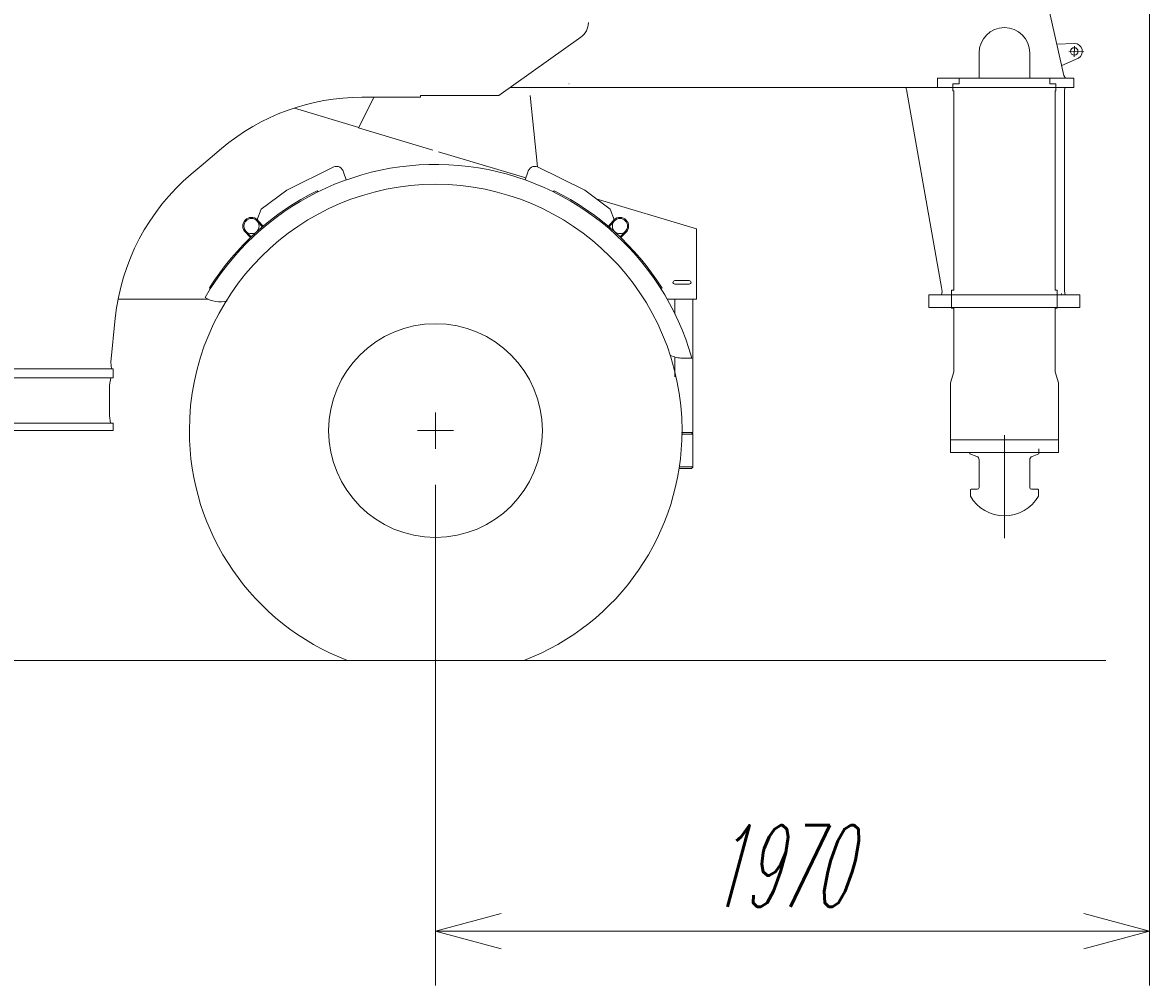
# Model space of a CAD drawing. Extents: x 3706 to 23712, y 4932 to 17923.
# Tile 14 of 17: x 20601 to 23712, y 11729 to 14388. Entities that reach past the tile are written whole.
import ezdxf
from ezdxf.enums import TextEntityAlignment as Align

# ---------------------------------------------------------------- set-up
doc = ezdxf.new("R2010")
doc.units = 0
doc.header["$LTSCALE"] = 18.75
doc.header["$MEASUREMENT"] = 0
doc.linetypes.add('CENTER', pattern=[50.5, 30, -9, 2.5, -9])
doc.layers.add('1', color=7, linetype='Continuous')
doc.styles.get("Standard").update_dxf_attribs({"font": 'txt', "bigfont": 'bigfont'})
doc.dimstyles.get("Standard").update_dxf_attribs({"dimtxt": 0.18, "dimasz": 0.18, "dimexe": 0.18, "dimexo": 0.0625, "dimgap": 0.09, "dimtad": 0, "dimtih": 1, "dimtoh": 1, "dimdec": 4, "dimzin": 0, "dimdsep": 46, "dimtxsty": 'Standard', "dimcen": 0.09, "dimadec": 0, "dimazin": 0, "dimtfac": 1, "dimtdec": 4, "dimtofl": 0, "dimtmove": 0, "dimatfit": 0, "dimfxl": 1, "dimtolj": 1, "dimtzin": 0, "dimarcsym": 0})

# ---------------------------------------------------------------- blocks, each defined once
blk = doc.blocks.new('*G2')
at = {"layer": '1', "color": 7, "linetype": 'Continuous', "lineweight": 9}
for p, q in [((23476.1, 14241.7), (23324.3, 14918.2)), ((21916.5, 14186.6), (22142.1, 14346.9)), ((23505.2, 14330.1), (23456.7, 14327.9)), ((23241.7, 14233.6), (23241.7, 14303.6)), ((23381.7, 14303.6), (23381.7, 14233.6)), ((23469.8, 14269.4), (23516.4, 14289.1)), ((22110.4, 14218.6), (22109.3, 14218.6)), ((23126.7, 14233.6), (23241.7, 14233.6)), ((23126.7, 14218.6), (23126.7, 14233.6)), ((23126.7, 14208.6), (23126.7, 14233.6)), ((23126.7, 14233.6), (23487.9, 14233.6)), ((23126.7, 14208.6), (23126.7, 14218.6)), ((23169.7, 14198.6), (23169.7, 14218.6)), ((23169.7, 14208.6), (23169.7, 14218.6)), ((23169.7, 14218.6), (23186.7, 14218.6)), ((23186.7, 14218.6), (23186.7, 14233.6)), ((23381.7, 14233.6), (23469.7, 14233.6)), ((23436.7, 14218.6), (23436.7, 14233.6)), ((23453.7, 14218.6), (23436.7, 14218.6)), ((23453.7, 14218.6), (23453.7, 14198.6)), ((23453.7, 14208.6), (23453.7, 14218.6)), ((23469.7, 14233.6), (23479.9, 14233.6)), ((23479.9, 14233.6), (23476.1, 14241.7)), ((23487.9, 14233.6), (23503.7, 14233.6)), ((23503.7, 14233.6), (23503.7, 14208.6)), ((21892, 14186.6), (21699.4, 14186.6)), ((21699.4, 14186.6), (21699.4, 14181.5)), ((21892, 14186.6), (21916.5, 14186.6)), ((21947.5, 14208.6), (23126.7, 14208.6)), ((23039.2, 14208.6), (23048.9, 14208.5)), ((23042.6, 14198.7), (23039.2, 14208.6)), ((23042.6, 14198.7), (23042.8, 14197.2)), ((23042.8, 14197.2), (23138.2, 13656)), ((23286.7, 14208.6), (23048.9, 14208.6)), ((23503.7, 14208.6), (23126.7, 14208.6)), ((23171.7, 14198.6), (23169.7, 14198.6)), ((23171.7, 14128.6), (23171.7, 14198.6)), ((23469.7, 14208.6), (23336.7, 14208.6)), ((23453.7, 14198.6), (23451.7, 14198.6)), ((23451.7, 14198.6), (23451.7, 14128.6)), ((23478.9, 14208.6), (23469.7, 14208.6)), ((23477.7, 14197.8), (23478.9, 14208.6)), ((23477.7, 13646.3), (23477.7, 14197.8)), ((21538.1, 14181.6), (21699.4, 14181.5)), ((23171.7, 14128.6), (23171.7, 13648.6)), ((23451.8, 14128.6), (23451.8, 13648.6)), ((21094.1, 13991.9), (21150.4, 14039.5)), ((21066.6, 13968.6), (21094.1, 13991.9)), ((23111.7, 13635.6), (23102.9, 13635.6)), ((23102.9, 13635.6), (23102.9, 13600.6)), ((23520.2, 13635.6), (23111.7, 13635.6)), ((23140.2, 13644.7), (23137.9, 13635.6)), ((23137.9, 13635.6), (23150, 13635.6)), ((23138.2, 13656), (23140.2, 13644.7)), ((23150, 13635.6), (23469.7, 13635.6)), ((23171.7, 13648.6), (23165.7, 13648.6)), ((23165.7, 13648.6), (23165.7, 13598.6)), ((23451.8, 13648.6), (23457.7, 13648.6)), ((23457.7, 13648.6), (23457.7, 13598.6)), ((23469.7, 13635.6), (23469.7, 13639.6)), ((23479.1, 13635.6), (23469.7, 13635.6)), ((23477.7, 13646.3), (23479.1, 13635.6)), ((23520.2, 13600.6), (23520.2, 13635.6)), ((23102.9, 13600.6), (23501.7, 13600.6)), ((23165.7, 13598.6), (23171.7, 13598.6)), ((23171.7, 13598.6), (23171.7, 13423)), ((23451.8, 13598.6), (23451.8, 13596.6)), ((23457.7, 13598.6), (23451.8, 13598.6)), ((23451.8, 13596.6), (23451.8, 13423)), ((23501.7, 13600.6), (23520.2, 13600.6)), ((20845, 13449.8), (20857.3, 13571.1)), ((20846.4, 13431.6), (20845, 13449.8)), ((20851.5, 13431.6), (20101.8, 13431.6)), ((20823.3, 13431.6), (20217.9, 13431.6)), ((20809.9, 13431.6), (20823.3, 13431.6)), ((20823.3, 13431.6), (20846.4, 13431.6)), ((20851.5, 13406.6), (20851.5, 13431.6)), ((23171.7, 13423), (23162.7, 13393)), ((23451.8, 13423), (23460.7, 13393)), ((20086.8, 13406.6), (20851.5, 13406.6)), ((20522.2, 13406.6), (20821.5, 13406.6)), ((20845.4, 13406.6), (20821.5, 13406.6)), ((20841.5, 13386.6), (20845.4, 13406.6)), ((20841.5, 13386.6), (20841.5, 13301.5)), ((23162.7, 13393), (23162.7, 13235.6)), ((23460.7, 13393), (23460.7, 13235.6)), ((20841.5, 13301.5), (20843.8, 13281.5)), ((20086.8, 13281.5), (20851.5, 13281.5)), ((20844.5, 13261.5), (20086.8, 13261.5)), ((20821.5, 13281.5), (20521.7, 13281.5)), ((20822.9, 13281.5), (20821.5, 13281.5)), ((20839.9, 13281.5), (20822.9, 13281.5)), ((20843.8, 13281.5), (20839.9, 13281.5)), ((20851.5, 13261.5), (20844.5, 13261.5)), ((20851.5, 13281.5), (20851.5, 13261.5)), ((23162.7, 13235.6), (23196.7, 13235.6)), ((23162.7, 13200.6), (23162.7, 13235.6)), ((23162.7, 13235.6), (23460.7, 13235.6)), ((23162.7, 13200.6), (23162.7, 13235.6)), ((23162.7, 13235.6), (23196.7, 13235.6)), ((23216.7, 13235.6), (23406.7, 13235.6)), ((23426.7, 13235.6), (23460.7, 13235.6)), ((23460.7, 13235.6), (23426.7, 13235.6)), ((23460.7, 13235.6), (23460.7, 13200.6)), ((23460.7, 13235.6), (23460.7, 13200.6)), ((23460.7, 13200.6), (23162.7, 13200.6)), ((23460.7, 13200.6), (23162.7, 13200.6))]:
    blk.add_line(p, q, dxfattribs=at)
at = {"layer": '1', "color": 7, "linetype": 'CENTER', "lineweight": 9}
for p, q in [((23505.1, 14322.3), (23503.9, 14293.1)), ((23531, 14306.8), (23489.9, 14308.5))]:
    blk.add_line(p, q, dxfattribs=at)
at = {"layer": '1', "color": 7, "linetype": 'Continuous', "lineweight": 9}
blk.add_circle((23504.5, 14307.9), 10.3, dxfattribs=at)
for centre, radius, start, end in [((22113.2, 14387.6), 50, -54.605, -0.0014), ((23311.7, 14303.6), 70, 0, 180), ((23504.5, 14307.9), 22.2, -57.6565, 88.3229), ((21538.1, 13581.5), 600, 90, 130.2445), ((21454.3, 13510.6), 600, 130.243, 174.2118)]:
    blk.add_arc(centre, radius, start, end, dxfattribs=at)
blk = doc.blocks.new('*G1')
at = {"layer": '1', "color": 7, "linetype": 'Continuous', "lineweight": 9}
for p, q in [((21773.9, 14186.6), (21805.9, 14186.6)), ((22002.4, 14186.5), (22023.2, 13989.5)), ((21528.7, 14097.1), (21571, 14180.7)), ((21529.2, 14098), (21352.4, 14151.1)), ((21734.2, 14035.4), (21528.7, 14097.1)), ((21990.4, 13958.6), (21749.2, 14030.9)), ((21330.4, 13925), (21460.3, 13989.5)), ((21487.7, 13974.1), (21495, 13953.3)), ((21988.5, 13953.3), (21995.7, 13974.1)), ((22023.2, 13989.5), (22153.1, 13925)), ((21260.3, 13872.3), (21330.4, 13925)), ((21414.7, 13923.1), (21417.1, 13920.4)), ((22068.8, 13923.1), (22066.4, 13920.4)), ((22153.1, 13925), (22223.2, 13872.3)), ((22461.7, 13818.1), (22184.6, 13901.3)), ((21248, 13840.6), (21260.3, 13872.3)), ((22223.2, 13872.3), (22235.5, 13840.6)), ((21216, 13813.7), (21232.8, 13796.1)), ((21251.5, 13835.8), (21248, 13840.6)), ((21262.9, 13823.1), (21250.4, 13837.8)), ((21252.9, 13839.5), (21265.1, 13825)), ((21265.1, 13825), (21262.9, 13823.1)), ((22230.6, 13839.5), (22218.4, 13825)), ((22218.4, 13825), (22220.6, 13823.1)), ((22220.6, 13823.1), (22233.1, 13837.8)), ((22235.5, 13840.6), (22232, 13835.8)), ((22267.5, 13813.7), (22250.7, 13796.1)), ((22461.7, 13624), (22461.7, 13818.1)), ((21230.7, 13794.1), (21213.6, 13812)), ((21232.8, 13796.1), (21230.7, 13794.1)), ((22250.7, 13796.1), (22252.8, 13794.1)), ((22252.8, 13794.1), (22269.9, 13812)), ((22441.7, 13675.2), (22401.7, 13675.2)), ((22401.7, 13665.2), (22441.7, 13665.2)), ((21119.9, 13652.7), (21116.9, 13654.6)), ((22363.6, 13652.7), (22366.6, 13654.6)), ((20865.6, 13624), (20906.7, 13624)), ((20906.7, 13624), (21113.2, 13624)), ((22380.7, 13624), (22461.7, 13624)), ((22401.7, 13624), (22401.7, 13582.3)), ((22451.7, 13624), (22401.7, 13624)), ((22451.7, 13256), (22451.7, 13624)), ((22401.7, 13464.6), (22401.7, 13409.7)), ((22423.4, 13460.9), (22449, 13460.9)), ((21741.2, 13310.9), (21741.2, 13210.9)), ((21791.2, 13260.9), (21691.2, 13260.9)), ((22420.3, 13256), (22451.7, 13256)), ((22420.3, 13256), (22445.4, 13256)), ((22451.7, 13251), (22420.1, 13251)), ((22451.7, 13161), (22451.7, 13251)), ((22451.7, 13251), (22451.7, 13241)), ((22451.7, 13251), (22451.7, 13241)), ((22451.7, 13162.3), (22451.7, 13249.7)), ((22413.6, 13161), (22451.7, 13161)), ((22451.7, 13161), (22451.7, 13171)), ((22451.7, 13161), (22451.7, 13171)), ((22412.5, 13156), (22445.4, 13156))]:
    blk.add_line(p, q, dxfattribs=at)
for centre, radius in [((21233.2, 13825.7), 21), ((22250.4, 13825.7), 21), ((21741.2, 13261), 295)]:
    blk.add_circle(centre, radius, dxfattribs=at)
for centre, radius, start, end in [((21741.7, 13260.9), 735, 15.7902, 150.0003), ((21467.1, 13969.5), 21.1, 12.6373, 108.8435), ((22016.4, 13969.5), 21.1, 71.1613, 167.3568), ((21741.7, 13261), 680, 0, 180), ((21741.8, 13261), 738.5, 116.2856, 147.7883), ((21741.7, 13260.9), 738.5, 32.2109, 63.7135), ((21233.2, 13825.7), 24, 35.0135, -144.9874), ((22250.3, 13825.7), 24, -35.0126, 144.9865), ((22401.7, 13670.2), 5, 90, -90), ((22441.7, 13670.2), 5, -90, 90), ((21146, 13691.4), 75, -122.9077, -74.7966), ((22423.4, 13536), 75, -117.5159, -89.9984), ((21741.7, 13261), 680, 180, -110.9612), ((21741.7, 13261), 680, -69.0569, -0.0018), ((22445.4, 13249.7), 6.3, 0, 89.9861), ((22445.5, 13162.3), 6.3, -90, 0.0139)]:
    blk.add_arc(centre, radius, start, end, dxfattribs=at)
at = {"color": 7, "linetype": 'Continuous', "lineweight": 9}
blk.add_blockref('*G2', (0, 0), dxfattribs=at)
blk = doc.blocks.new('*G5')
at = {"layer": '1', "color": 7, "linetype": 'CENTER', "lineweight": 9}
blk.add_line((23311.7, 12964.3), (23311.7, 13248.5), dxfattribs=at)
at = {"layer": '1', "color": 7, "linetype": 'Continuous', "lineweight": 9}
for p, q in [((23216.7, 13200.6), (23216.7, 13197.1)), ((23216.7, 13197.1), (23235.4, 13189.6)), ((23388, 13189.7), (23406.7, 13197.1)), ((23406.7, 13197.1), (23406.7, 13211)), ((23241.7, 13180.3), (23241.7, 13158.8)), ((23381.7, 13158.9), (23381.7, 13180.4)), ((23241.7, 13158.8), (23241.7, 13112.2)), ((23381.7, 13112.2), (23381.7, 13158.9)), ((23236.7, 13099.1), (23219.7, 13099.1)), ((23241.7, 13112.2), (23241.7, 13104.1)), ((23403.7, 13099.1), (23386.7, 13099.1)), ((23405.7, 13088.9), (23405.7, 13097.1)), ((23217.7, 13088.9), (23217.7, 13079.4)), ((23405.7, 13079.4), (23405.7, 13088.9))]:
    blk.add_line(p, q, dxfattribs=at)
for points in [[(23217.7, 13097.1), (23217.7, 13096.4), (23217.7, 13095.7), (23217.7, 13094.9), (23217.7, 13094.1), (23217.7, 13093.2), (23217.7, 13092.4), (23217.7, 13091.5), (23217.7, 13090.6), (23217.7, 13089.8), (23217.7, 13088.9)], [(23381.7, 13104.1), (23381.7, 13105.4), (23381.7, 13106.6), (23381.7, 13107.8), (23381.7, 13108.8), (23381.7, 13109.6), (23381.7, 13110.4), (23381.7, 13111), (23381.7, 13111.5), (23381.7, 13112), (23381.7, 13112.2)]]:
    blk.add_lwpolyline(points, dxfattribs=at)
for centre, radius, start, end in [((23231.7, 13180.3), 10, 0, 68.197), ((23391.7, 13180.4), 10, 111.5577, -179.9974), ((23219.7, 13097.1), 2, 90, 180), ((23236.7, 13104.1), 5, -90, -0.0262), ((23386.7, 13104.1), 5, 180, -90), ((23403.7, 13097.1), 2.01, 0, 89.782), ((23311.7, 13134.6), 109, -149.5854, -30.4138)]:
    blk.add_arc(centre, radius, start, end, dxfattribs=at)
blk = doc.blocks.new('*G4')
at = {"color": 7, "linetype": 'Continuous', "lineweight": 9}
blk.add_blockref('*G5', (0, 0), dxfattribs=at)
blk = doc.blocks.new('*G3')
at = {"color": 7, "linetype": 'Continuous', "lineweight": 9}
blk.add_blockref('*G4', (0, 0), dxfattribs=at)
blk = doc.blocks.new('*D8')
at = {"layer": '1', "color": 7, "linetype": 'Continuous', "lineweight": 9}
for p, q in [((23712.1, 11728.8), (23712.1, 14919)), ((21741.2, 11728.8), (21741.2, 13110.9)), ((21741.2, 11878.8), (21922.3, 11927.4)), ((23712.1, 11878.8), (23531, 11927.4)), ((21741.2, 11878.8), (23712.1, 11878.8)), ((21741.2, 11878.8), (21922.3, 11830.3)), ((23712.1, 11878.8), (23531, 11830.3))]:
    blk.add_line(p, q, dxfattribs=at)
at = {"layer": '1', "color": 7, "linetype": 'Continuous', "lineweight": 9, "oblique": 15, "width": 0.5}
blk.add_text('1970', height=225, dxfattribs=at).set_placement((22494.5, 11878.8), align=Align.BOTTOM_LEFT)

msp = doc.modelspace()

# ---------------------------------------------------------------- linework, layer by layer
at = {"layer": '1', "color": 7, "linetype": 'Continuous', "lineweight": 9}
msp.add_line((23591.74771, 12625.87572), (8181.74771, 12625.87572), dxfattribs=at)

# ---------------------------------------------------------------- block references
at = {"color": 7, "linetype": 'Continuous', "lineweight": 9}
for name in ['*G1', '*G3']:
    msp.add_blockref(name, (0, 0), dxfattribs=at)

# ---------------------------------------------------------------- dimensions: what is measured, and where the dimension line sits
at = {"layer": '1', "color": 7, "linetype": 'Continuous', "lineweight": 9}
dim = msp.add_linear_dim(base=(21741.23105, 11878.83958), p1=(21741.23105, 13110.87572), p2=(23712.13712, 14919.0186), text='1970', dimstyle='Standard', dxfattribs=at)
dim.commit()
dim.dimension.update_dxf_attribs({"geometry": '*D8', "text_midpoint": (22719.45426, 11878.83958)})

doc.saveas('drawing.dxf')
